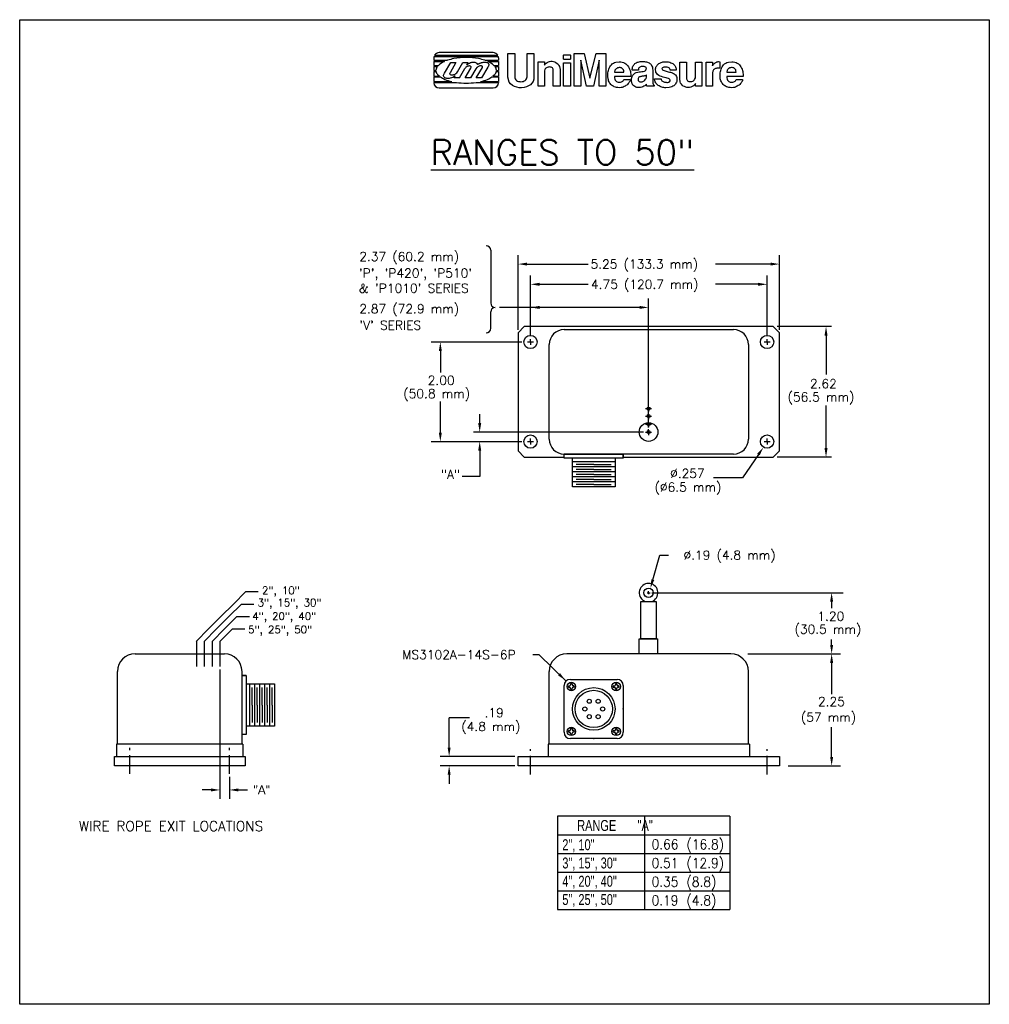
# Model space of a CAD drawing. Extents: x -87.7 to -68.2, y 41.8 to 61.5.
import ezdxf
from ezdxf.enums import TextEntityAlignment as Align

# ---------------------------------------------------------------- set-up
doc = ezdxf.new("R2010")
doc.units = 0
doc.header["$LTSCALE"] = 0.5
doc.header["$MEASUREMENT"] = 0
doc.linetypes.add('CENTER', pattern=[1, 0.75, -0.0625, 0.125, -0.0625])
for name, color, linetype in [('5', 3, 'CONTINUOUS'), ('CENTER', 7, 'CENTER'), ('DIM', 3, 'CONTINUOUS'), ('GREEN', 3, 'CONTINUOUS'), ('MAGENTA', 6, 'CONTINUOUS'), ('OBJECT1', 1, 'CONTINUOUS'), ('OBJECT2', 2, 'CONTINUOUS'), ('TITLEBLK', 1, 'CONTINUOUS'), ('WHITE', 7, 'CONTINUOUS')]:
    doc.layers.add(name, color=color, linetype=linetype)
doc.styles.add('ROMANS', font='romans')
doc.styles.add('UM-ARIAL', font='ARIAL.TTF', dxfattribs={"width": 0.9})
doc.dimstyles.get("Standard").update_dxf_attribs({"dimtxt": 0.18, "dimasz": 0.18, "dimexe": 0.18, "dimexo": 0.0625, "dimgap": 0.09, "dimtad": 0, "dimtih": 1, "dimtoh": 1, "dimdec": 4, "dimzin": 0, "dimtxsty": 'STANDARD', "dimcen": 0.09, "dimazin": 3, "dimtfac": 1, "dimtdec": 4, "dimtofl": 0, "dimtmove": 0, "dimatfit": 3, "dimtolj": 1, "dimtzin": 0})

# ---------------------------------------------------------------- blocks, each defined once
blk = doc.blocks.new('XHAIR', base_point=(12.009345, 15.345403))
at = {"layer": 'GREEN', "color": 3}
for p, q in [((11.859345, 15.345403), (12.159345, 15.345403)), ((12.009345, 15.345403), (12.009345, 15.495403)), ((12.009345, 15.345403), (12.009345, 15.195403))]:
    blk.add_line(p, q, dxfattribs=at)
blk = doc.blocks.new('LOGODXF')
at = {"layer": 'OBJECT1', "ltscale": 2}
for p, q in [((0.829772, 2.810338), (0.829772, 2.682338)), ((0.829772, 2.682338), (1.560643, 2.682338)), ((0.839106, 2.882338), (4.280357, 2.882338)), ((0.866792, 2.950338), (4.252259, 2.950338)), ((4.009772, 3.090338), (1.109772, 3.090338)), ((3.558901, 2.682338), (4.289772, 2.682338)), ((4.289772, 2.810338), (4.289772, 2.682338)), ((0.829772, 2.622338), (1.404529, 2.622338)), ((0.829772, 2.622338), (0.829772, 2.410338)), ((0.829772, 2.410338), (1.077191, 2.410338)), ((0.829772, 2.354338), (1.020432, 2.354338)), ((0.829772, 2.354338), (0.829772, 2.130338)), ((0.829772, 2.130338), (0.941258, 2.130338)), ((2.091806, 2.057239), (2.388772, 2.564557)), ((2.192772, 1.744557), (2.480772, 2.236557)), ((2.388772, 2.564557), (2.672772, 2.564557)), ((2.598972, 2.438482), (2.672772, 2.564557)), ((3.715016, 2.622338), (4.289772, 2.622338)), ((4.042353, 2.410338), (4.289772, 2.410338)), ((4.099113, 2.354338), (4.289772, 2.354338)), ((4.178287, 2.130338), (4.289772, 2.130338)), ((4.289772, 2.622338), (4.289772, 2.410338)), ((4.289772, 2.354338), (4.289772, 2.130338)), ((0.829772, 2.082338), (0.947068, 2.082338)), ((0.829772, 2.082338), (0.829772, 1.838338)), ((0.829772, 1.838338), (1.123268, 1.838338)), ((0.829772, 1.794338), (1.180129, 1.794338)), ((0.829772, 1.794338), (0.829772, 1.542338)), ((1.908772, 1.744557), (1.966941, 1.843929)), ((2.192772, 1.744557), (1.908772, 1.744557)), ((3.939416, 1.794338), (4.289772, 1.794338)), ((3.996276, 1.838338), (4.289772, 1.838338)), ((4.172477, 2.082338), (4.289772, 2.082338)), ((4.289772, 2.082338), (4.289772, 1.838338)), ((4.289772, 1.794338), (4.289772, 1.542338)), ((0.829772, 1.542338), (1.785404, 1.542338)), ((0.829772, 1.498338), (2.033066, 1.498338)), ((0.829772, 1.498338), (0.829772, 1.478338)), ((1.109772, 1.198338), (4.009772, 1.198338)), ((3.086479, 1.498338), (4.289772, 1.498338)), ((3.33414, 1.542338), (4.289772, 1.542338)), ((4.289772, 1.498338), (4.289772, 1.478338))]:
    blk.add_line(p, q, dxfattribs=at)
at = {"layer": 'OBJECT1', "color": 1, "ltscale": 2}
for p, q in [((1.392772, 1.992557), (1.728772, 2.564557)), ((2.012772, 2.564557), (1.692772, 2.016557)), ((1.728772, 2.564557), (2.012772, 2.564557)), ((2.516772, 2.284557), (2.480772, 2.236557)), ((2.500772, 1.744557), (2.804772, 2.256557)), ((2.548772, 2.312557), (2.516772, 2.284557)), ((2.580772, 2.332557), (2.548772, 2.312557)), ((2.616772, 2.352557), (2.580772, 2.332557)), ((2.598972, 2.438482), (2.628772, 2.464557)), ((2.648772, 2.364557), (2.616772, 2.352557)), ((2.628772, 2.464557), (2.664772, 2.492557)), ((2.684772, 2.372557), (2.648772, 2.364557)), ((2.664772, 2.492557), (2.700772, 2.516557)), ((2.716772, 2.376557), (2.684772, 2.372557)), ((2.700772, 2.516557), (2.740772, 2.536557)), ((2.744772, 2.376557), (2.716772, 2.376557)), ((2.740772, 2.536557), (2.784772, 2.556557)), ((2.772772, 2.372557), (2.744772, 2.376557)), ((2.792772, 2.360557), (2.772772, 2.372557)), ((2.784772, 2.556557), (2.828772, 2.568557)), ((3.068772, 2.220557), (2.784772, 1.744557)), ((2.808772, 2.348557), (2.792772, 2.360557)), ((2.804772, 2.256557), (2.816772, 2.284557)), ((2.820772, 2.332557), (2.808772, 2.348557)), ((2.816772, 2.284557), (2.820772, 2.308557)), ((2.820772, 2.308557), (2.820772, 2.332557)), ((2.828772, 2.568557), (2.868772, 2.580557)), ((2.868772, 2.580557), (2.912772, 2.584557)), ((2.912772, 2.584557), (2.952772, 2.588557)), ((2.952772, 2.588557), (2.992772, 2.584557)), ((2.992772, 2.584557), (3.028772, 2.576557)), ((3.028772, 2.576557), (3.064772, 2.564557)), ((3.064772, 2.564557), (3.092772, 2.544557)), ((3.124772, 2.288557), (3.068772, 2.220557)), ((3.092772, 2.544557), (3.120772, 2.524557)), ((3.096772, 1.744557), (3.424772, 2.292557)), ((3.120772, 2.524557), (3.168772, 2.460557)), ((3.156772, 2.316557), (3.124772, 2.288557)), ((3.188772, 2.336557), (3.156772, 2.316557)), ((3.168772, 2.460557), (3.188772, 2.472557)), ((3.188772, 2.472557), (3.208772, 2.484557)), ((3.220772, 2.356557), (3.188772, 2.336557)), ((3.208772, 2.484557), (3.228772, 2.496557)), ((3.256772, 2.368557), (3.220772, 2.356557)), ((3.228772, 2.496557), (3.248772, 2.508557)), ((3.248772, 2.508557), (3.272772, 2.516557)), ((3.288772, 2.376557), (3.256772, 2.368557)), ((3.272772, 2.516557), (3.292772, 2.528557)), ((3.320772, 2.380557), (3.288772, 2.376557)), ((3.292772, 2.528557), (3.316772, 2.536557)), ((3.316772, 2.536557), (3.340772, 2.544557)), ((3.348772, 2.380557), (3.320772, 2.380557)), ((3.340772, 2.544557), (3.364772, 2.552557)), ((3.376772, 2.376557), (3.348772, 2.380557)), ((3.364772, 2.552557), (3.388772, 2.560557)), ((3.396772, 2.368557), (3.376772, 2.376557)), ((3.724772, 2.316557), (3.380772, 1.744557)), ((3.388772, 2.560557), (3.416772, 2.564557)), ((3.416772, 2.360557), (3.396772, 2.368557)), ((3.416772, 2.564557), (3.440772, 2.568557)), ((3.428772, 2.348557), (3.416772, 2.360557)), ((3.424772, 2.292557), (3.432772, 2.312557)), ((3.432772, 2.332557), (3.428772, 2.348557)), ((3.432772, 2.312557), (3.432772, 2.332557)), ((3.440772, 2.568557), (3.472772, 2.572557)), ((3.472772, 2.572557), (3.500772, 2.576557)), ((3.500772, 2.576557), (3.582772, 2.580557)), ((3.582772, 2.580557), (3.626772, 2.572557)), ((3.626772, 2.572557), (3.662772, 2.568557)), ((3.662772, 2.568557), (3.694772, 2.556557)), ((3.694772, 2.556557), (3.718772, 2.544557)), ((3.718772, 2.544557), (3.738772, 2.528557)), ((3.742772, 2.352557), (3.724772, 2.316557)), ((3.738772, 2.528557), (3.754772, 2.512557)), ((3.750772, 2.372557), (3.742772, 2.352557)), ((3.758772, 2.392557), (3.750772, 2.372557)), ((3.754772, 2.512557), (3.762772, 2.496557)), ((3.766772, 2.416557), (3.758772, 2.392557)), ((3.762772, 2.496557), (3.770772, 2.476557)), ((3.770772, 2.436557), (3.766772, 2.416557)), ((3.770772, 2.476557), (3.770772, 2.456557)), ((3.770772, 2.456557), (3.770772, 2.436557)), ((1.348772, 1.892557), (1.392772, 1.992557)), ((1.348772, 1.852557), (1.348772, 1.892557)), ((1.356772, 1.812557), (1.348772, 1.852557)), ((1.372772, 1.780557), (1.356772, 1.812557)), ((1.400772, 1.752557), (1.372772, 1.780557)), ((1.392772, 1.992557), (1.392772, 1.992557)), ((1.436772, 1.732557), (1.400772, 1.752557)), ((1.480772, 1.716557), (1.436772, 1.732557)), ((1.528772, 1.704557), (1.480772, 1.716557)), ((1.584772, 1.700557), (1.528772, 1.704557)), ((1.640772, 1.704557), (1.584772, 1.700557)), ((1.704772, 1.716557), (1.640772, 1.704557)), ((1.676772, 1.988557), (1.672772, 1.968557)), ((1.672772, 1.968557), (1.676772, 1.948557)), ((1.692772, 2.016557), (1.676772, 1.988557)), ((1.676772, 1.948557), (1.684772, 1.932557)), ((1.684772, 1.932557), (1.704772, 1.920557)), ((1.704772, 1.920557), (1.728772, 1.908557)), ((1.768772, 1.736557), (1.704772, 1.716557)), ((1.728772, 1.908557), (1.756772, 1.904557)), ((1.756772, 1.904557), (1.788772, 1.900557)), ((1.832772, 1.760557), (1.768772, 1.736557)), ((1.788772, 1.900557), (1.820772, 1.904557)), ((1.820772, 1.904557), (1.856772, 1.908557)), ((1.896772, 1.796557), (1.832772, 1.760557)), ((1.856772, 1.908557), (1.896772, 1.916557)), ((1.896772, 1.916557), (1.909443, 1.921625)), ((1.966941, 1.843929), (1.896772, 1.796557)), ((2.784772, 1.744557), (2.500772, 1.744557)), ((3.380772, 1.744557), (3.096772, 1.744557))]:
    blk.add_line(p, q, dxfattribs=at)
at = {"layer": 'OBJECT1', "ltscale": 2}
for points in [[(3.558901, 2.682338, 0.03918), (3.218768, 2.769616, 0.043242), (2.559772, 2.826715, 0.043242), (1.900776, 2.769616, 0.03918), (1.560643, 2.682338, 0.099129)], [(1.020432, 2.354338, 0.182914), (0.940949, 2.144338, 0.01104), (0.941258, 2.130338, 0.099129)], [(1.404529, 2.622338, 0.083221), (1.077191, 2.410338, 0.196639)], [(4.042353, 2.410338, 0.083221), (3.715016, 2.622338, 0.056577)], [(4.178596, 2.144338, 0.182914), (4.099113, 2.354338, 0.096671)], [(4.178287, 2.130338, 0.01104), (4.178596, 2.144338, 0.196639)], [(0.947068, 2.082338, 0.145998), (1.031889, 1.922044, 0.02628), (1.123268, 1.838338, 0.056577)], [(1.180129, 1.794338, 0.057355), (1.415091, 1.661825, 0.04343), (1.785404, 1.542338, 0.043242)], [(3.33414, 1.542338, 0.04343), (3.704453, 1.661825, 0.057355), (3.939416, 1.794338, 0.196639)], [(3.996276, 1.838338, 0.02628), (4.087656, 1.922044, 0.145998), (4.172477, 2.082338, 0.196639)], [(2.033066, 1.498338, 0.034491), (2.559772, 1.461962, 0.034491), (3.086479, 1.498338, 0.056577)]]:
    blk.add_lwpolyline(points, format="xyb", dxfattribs=at)
at = {"layer": 'OBJECT1', "color": 1, "ltscale": 2}
for points in [[(4.797772, 1.778338), (4.797772, 3.038338), (5.157772, 3.038338), (5.157772, 1.802338), (5.161772, 1.738338), (5.185772, 1.682338), (5.217772, 1.634338), (5.257772, 1.598338), (5.309772, 1.570338), (5.365772, 1.550338), (5.425772, 1.538338), (5.489772, 1.534338), (5.549772, 1.538338), (5.609772, 1.554338), (5.665772, 1.574338), (5.717772, 1.602338), (5.757772, 1.642338), (5.789772, 1.686338), (5.821772, 1.802338), (5.821772, 3.038338), (6.181772, 3.038338), (6.181772, 1.802338), (6.177772, 1.670338), (6.141772, 1.554338), (6.081772, 1.454338), (5.997772, 1.374338), (5.897772, 1.306338), (5.781772, 1.254338), (5.657772, 1.222338), (5.529772, 1.210338), (5.397772, 1.214338), (5.269772, 1.234338), (5.145772, 1.274338), (5.037772, 1.334338), (4.941772, 1.414338), (4.869772, 1.514338), (4.797772, 1.778338)], [(8.337772, 1.290338), (8.337772, 3.038338), (8.869772, 3.038338), (9.189772, 1.722338), (9.513772, 3.038338), (10.041772, 3.038338), (10.041772, 1.290338), (9.681772, 1.290338), (9.681772, 2.682338), (9.377772, 1.290338), (9.001772, 1.290338), (8.697772, 2.682338), (8.697772, 1.290338)], [(6.413772, 1.290338), (6.413772, 2.606338), (6.753772, 2.606338), (6.753772, 2.414338), (6.793772, 2.478338), (6.841772, 2.530338), (6.897772, 2.570338), (6.961772, 2.602338), (7.029772, 2.618338), (7.097772, 2.626338), (7.169772, 2.626338), (7.237772, 2.614338), (7.305772, 2.590338), (7.369772, 2.558338), (7.429772, 2.518338), (7.481772, 2.466338), (7.521772, 2.410338), (7.553772, 2.342338), (7.585772, 2.190338), (7.585772, 1.290338), (7.225772, 1.290338), (7.225772, 2.174338), (7.217772, 2.214338), (7.201772, 2.250338), (7.181772, 2.278338), (7.149772, 2.298338), (7.113772, 2.314338), (7.073772, 2.322338), (7.033772, 2.326338), (6.989772, 2.322338), (6.941772, 2.314338), (6.901772, 2.302338), (6.861772, 2.282338), (6.825772, 2.258338), (6.793772, 2.230338), (6.773772, 2.194338), (6.753772, 2.114338), (6.753772, 1.290338)], [(7.777772, 2.546338), (8.145772, 2.546338), (8.145772, 1.290338), (7.777772, 1.290338)], [(10.145772, 1.818338), (10.145772, 1.878338), (10.149772, 1.942338), (10.153772, 2.006338), (10.165772, 2.074338), (10.181772, 2.138338), (10.201772, 2.206338), (10.225772, 2.266338), (10.253772, 2.330338), (10.289772, 2.386338), (10.333772, 2.438338), (10.385772, 2.486338), (10.441772, 2.526338), (10.509772, 2.558338), (10.581772, 2.582338), (10.761772, 2.606338), (10.845772, 2.598338), (10.921772, 2.582338), (10.993772, 2.558338), (11.057772, 2.526338), (11.117772, 2.486338), (11.169772, 2.438338), (11.213772, 2.386338), (11.253772, 2.330338), (11.289772, 2.266338), (11.313772, 2.206338), (11.337772, 2.138338), (11.353772, 2.074338), (11.365772, 2.006338), (11.369772, 1.942338), (11.369772, 1.818338), (10.501772, 1.818338), (10.505772, 1.742338), (10.521772, 1.678338), (10.541772, 1.622338), (10.573772, 1.582338), (10.609772, 1.550338), (10.649772, 1.526338), (10.693772, 1.510338), (10.741772, 1.502338), (10.785772, 1.502338), (10.829772, 1.510338), (10.873772, 1.522338), (10.909772, 1.538338), (10.945772, 1.562338), (10.973772, 1.586338), (11.005772, 1.646338), (11.349772, 1.646338), (11.345772, 1.610338), (11.333772, 1.578338), (11.317772, 1.542338), (11.293772, 1.502338), (11.269772, 1.466338), (11.233772, 1.430338), (11.197772, 1.394338), (11.157772, 1.358338), (11.113772, 1.326338), (11.065772, 1.294338), (11.017772, 1.270338), (10.965772, 1.246338), (10.909772, 1.230338), (10.857772, 1.218338), (10.745772, 1.214338), (10.673772, 1.218338), (10.609772, 1.230338), (10.549772, 1.246338), (10.493772, 1.266338), (10.441772, 1.294338), (10.393772, 1.322338), (10.349772, 1.358338), (10.309772, 1.394338), (10.273772, 1.434338), (10.241772, 1.482338), (10.213772, 1.530338), (10.189772, 1.582338), (10.173772, 1.634338), (10.157772, 1.694338), (10.145772, 1.818338)], [(10.501772, 2.054338), (11.005772, 2.054338), (10.997772, 2.114338), (10.977772, 2.166338), (10.953772, 2.210338), (10.921772, 2.242338), (10.885772, 2.270338), (10.845772, 2.286338), (10.801772, 2.294338), (10.753772, 2.294338), (10.709772, 2.286338), (10.665772, 2.270338), (10.621772, 2.250338), (10.585772, 2.222338), (10.553772, 2.190338), (10.525772, 2.150338), (10.501772, 2.054338)], [(11.413772, 1.574338), (11.417772, 1.702338), (11.441772, 1.806338), (11.481772, 1.886338), (11.533772, 1.946338), (11.597772, 1.994338), (11.669772, 2.022338), (11.745772, 2.046338), (11.821772, 2.058338), (11.901772, 2.066338), (11.973772, 2.074338), (12.045772, 2.082338), (12.105772, 2.098338), (12.153772, 2.122338), (12.189772, 2.154338), (12.209772, 2.266338), (12.197772, 2.286338), (12.181772, 2.306338), (12.157772, 2.322338), (12.129772, 2.338338), (12.093772, 2.346338), (12.053772, 2.354338), (12.013772, 2.354338), (11.973772, 2.354338), (11.933772, 2.346338), (11.897772, 2.334338), (11.861772, 2.318338), (11.833772, 2.298338), (11.809772, 2.270338), (11.793772, 2.238338), (11.789772, 2.154338), (11.449772, 2.154338), (11.453772, 2.214338), (11.461772, 2.266338), (11.473772, 2.318338), (11.493772, 2.366338), (11.513772, 2.406338), (11.537772, 2.442338), (11.565772, 2.478338), (11.597772, 2.506338), (11.633772, 2.530338), (11.673772, 2.554338), (11.717772, 2.574338), (11.765772, 2.586338), (11.817772, 2.598338), (11.873772, 2.610338), (12.001772, 2.622338), (12.053772, 2.618338), (12.109772, 2.610338), (12.161772, 2.602338), (12.213772, 2.594338), (12.261772, 2.578338), (12.309772, 2.562338), (12.353772, 2.542338), (12.393772, 2.518338), (12.429772, 2.486338), (12.461772, 2.450338), (12.489772, 2.410338), (12.509772, 2.366338), (12.529772, 2.310338), (12.541772, 2.254338), (12.549772, 2.114338), (12.549772, 1.590338), (12.549772, 1.562338), (12.549772, 1.542338), (12.549772, 1.518338), (12.549772, 1.498338), (12.553772, 1.482338), (12.557772, 1.462338), (12.557772, 1.446338), (12.561772, 1.430338), (12.569772, 1.414338), (12.573772, 1.402338), (12.577772, 1.390338), (12.585772, 1.378338), (12.593772, 1.370338), (12.601772, 1.358338), (12.625772, 1.346338), (12.625772, 1.290338), (12.245772, 1.290338), (12.241772, 1.294338), (12.237772, 1.302338), (12.233772, 1.306338), (12.229772, 1.314338), (12.225772, 1.318338), (12.221772, 1.326338), (12.221772, 1.330338), (12.217772, 1.338338), (12.217772, 1.342338), (12.213772, 1.350338), (12.213772, 1.358338), (12.209772, 1.362338), (12.209772, 1.370338), (12.209772, 1.382338), (12.209772, 1.402338), (12.169772, 1.358338), (12.125772, 1.322338), (12.077772, 1.290338), (12.021772, 1.262338), (11.961772, 1.238338), (11.897772, 1.226338), (11.833772, 1.218338), (11.769772, 1.218338), (11.705772, 1.226338), (11.645772, 1.242338), (11.585772, 1.270338), (11.537772, 1.306338), (11.489772, 1.354338), (11.453772, 1.414338), (11.413772, 1.574338)], [(12.649772, 1.682338), (13.009772, 1.682338), (13.009772, 1.646338), (13.021772, 1.618338), (13.041772, 1.590338), (13.069772, 1.566338), (13.101772, 1.546338), (13.141772, 1.530338), (13.181772, 1.514338), (13.225772, 1.506338), (13.265772, 1.502338), (13.309772, 1.498338), (13.349772, 1.498338), (13.389772, 1.506338), (13.421772, 1.514338), (13.449772, 1.530338), (13.481772, 1.574338), (13.485772, 1.618338), (13.469772, 1.658338), (13.437772, 1.686338), (13.389772, 1.710338), (13.329772, 1.730338), (13.261772, 1.750338), (13.185772, 1.766338), (13.105772, 1.786338), (13.025772, 1.810338), (12.949772, 1.838338), (12.877772, 1.874338), (12.813772, 1.918338), (12.761772, 1.974338), (12.725772, 2.042338), (12.705772, 2.230338), (12.709772, 2.274338), (12.721772, 2.314338), (12.737772, 2.354338), (12.761772, 2.390338), (12.785772, 2.422338), (12.817772, 2.454338), (12.849772, 2.482338), (12.885772, 2.506338), (12.925772, 2.530338), (12.965772, 2.550338), (13.009772, 2.566338), (13.053772, 2.578338), (13.097772, 2.590338), (13.141772, 2.598338), (13.237772, 2.606338), (13.321772, 2.602338), (13.397772, 2.590338), (13.465772, 2.574338), (13.525772, 2.554338), (13.581772, 2.530338), (13.625772, 2.502338), (13.669772, 2.470338), (13.701772, 2.434338), (13.733772, 2.398338), (13.753772, 2.362338), (13.773772, 2.326338), (13.789772, 2.286338), (13.797772, 2.250338), (13.801772, 2.214338), (13.805772, 2.154338), (13.481772, 2.154338), (13.481772, 2.194338), (13.465772, 2.230338), (13.441772, 2.258338), (13.409772, 2.282338), (13.369772, 2.302338), (13.325772, 2.314338), (13.277772, 2.318338), (13.229772, 2.322338), (13.181772, 2.318338), (13.137772, 2.310338), (13.101772, 2.298338), (13.069772, 2.282338), (13.049772, 2.258338), (13.037772, 2.234338), (13.065772, 2.174338), (13.109772, 2.150338), (13.157772, 2.130338), (13.213772, 2.114338), (13.269772, 2.098338), (13.325772, 2.082338), (13.385772, 2.070338), (13.441772, 2.054338), (13.501772, 2.038338), (13.557772, 2.022338), (13.609772, 2.002338), (13.657772, 1.978338), (13.701772, 1.954338), (13.741772, 1.926338), (13.777772, 1.894338), (13.821772, 1.818338), (13.833772, 1.766338), (13.845772, 1.714338), (13.845772, 1.658338), (13.845772, 1.606338), (13.833772, 1.554338), (13.817772, 1.502338), (13.793772, 1.454338), (13.765772, 1.406338), (13.729772, 1.362338), (13.685772, 1.322338), (13.633772, 1.290338), (13.573772, 1.262338), (13.505772, 1.238338), (13.429772, 1.222338), (13.257772, 1.214338), (13.201772, 1.214338), (13.149772, 1.218338), (13.093772, 1.230338), (13.041772, 1.242338), (12.989772, 1.262338), (12.941772, 1.282338), (12.893772, 1.306338), (12.849772, 1.334338), (12.809772, 1.366338), (12.773772, 1.402338), (12.737772, 1.438338), (12.709772, 1.482338), (12.685772, 1.526338), (12.669772, 1.574338), (12.649772, 1.682338)], [(13.997772, 1.682338), (13.997772, 2.586338), (14.361772, 2.586338), (14.361772, 1.722338), (14.361772, 1.682338), (14.369772, 1.646338), (14.389772, 1.614338), (14.413772, 1.590338), (14.445772, 1.570338), (14.481772, 1.554338), (14.521772, 1.542338), (14.565772, 1.538338), (14.605772, 1.542338), (14.649772, 1.550338), (14.689772, 1.566338), (14.729772, 1.586338), (14.765772, 1.614338), (14.793772, 1.650338), (14.833772, 1.742338), (14.833772, 2.586338), (15.173772, 2.586338), (15.173772, 1.290338), (14.833772, 1.290338), (14.833772, 1.438338), (14.781772, 1.370338), (14.725772, 1.314338), (14.661772, 1.274338), (14.597772, 1.246338), (14.525772, 1.230338), (14.457772, 1.222338), (14.385772, 1.226338), (14.317772, 1.242338), (14.249772, 1.270338), (14.189772, 1.302338), (14.133772, 1.346338), (14.085772, 1.398338), (14.045772, 1.458338), (14.017772, 1.526338), (13.997772, 1.682338)], [(15.405772, 1.290338), (15.405772, 2.586338), (15.749772, 2.586338), (15.749772, 2.378338), (15.757772, 2.398338), (15.773772, 2.422338), (15.789772, 2.442338), (15.809772, 2.466338), (15.829772, 2.490338), (15.853772, 2.514338), (15.877772, 2.534338), (15.901772, 2.554338), (15.929772, 2.570338), (15.957772, 2.586338), (15.985772, 2.598338), (16.017772, 2.606338), (16.049772, 2.614338), (16.077772, 2.614338), (16.145772, 2.606338), (16.145772, 2.266338), (16.097772, 2.262338), (16.057772, 2.262338), (16.017772, 2.258338), (15.977772, 2.254338), (15.945772, 2.246338), (15.909772, 2.238338), (15.881772, 2.222338), (15.853772, 2.210338), (15.829772, 2.190338), (15.809772, 2.166338), (15.789772, 2.138338), (15.773772, 2.106338), (15.761772, 2.070338), (15.753772, 2.026338), (15.749772, 1.926338), (15.749772, 1.290338)], [(16.157772, 1.818338), (16.157772, 1.878338), (16.161772, 1.942338), (16.165772, 2.006338), (16.177772, 2.074338), (16.193772, 2.138338), (16.213772, 2.206338), (16.237772, 2.266338), (16.269772, 2.330338), (16.305772, 2.386338), (16.349772, 2.438338), (16.397772, 2.486338), (16.457772, 2.526338), (16.525772, 2.558338), (16.601772, 2.582338), (16.781772, 2.606338), (16.865772, 2.598338), (16.941772, 2.582338), (17.013772, 2.558338), (17.077772, 2.526338), (17.137772, 2.486338), (17.189772, 2.438338), (17.233772, 2.386338), (17.273772, 2.330338), (17.305772, 2.266338), (17.333772, 2.206338), (17.353772, 2.138338), (17.369772, 2.074338), (17.381772, 2.006338), (17.385772, 1.942338), (17.385772, 1.818338), (16.513772, 1.818338), (16.517772, 1.742338), (16.533772, 1.678338), (16.553772, 1.622338), (16.585772, 1.582338), (16.621772, 1.550338), (16.661772, 1.526338), (16.705772, 1.510338), (16.753772, 1.502338), (16.797772, 1.502338), (16.841772, 1.510338), (16.885772, 1.522338), (16.925772, 1.538338), (16.957772, 1.562338), (16.985772, 1.586338), (17.021772, 1.646338), (17.365772, 1.646338), (17.361772, 1.610338), (17.349772, 1.578338), (17.333772, 1.542338), (17.309772, 1.502338), (17.285772, 1.466338), (17.249772, 1.430338), (17.213772, 1.394338), (17.173772, 1.358338), (17.129772, 1.326338), (17.081772, 1.294338), (17.033772, 1.270338), (16.981772, 1.246338), (16.925772, 1.230338), (16.873772, 1.218338), (16.761772, 1.214338), (16.689772, 1.218338), (16.625772, 1.230338), (16.565772, 1.246338), (16.505772, 1.266338), (16.453772, 1.294338), (16.405772, 1.322338), (16.361772, 1.358338), (16.321772, 1.394338), (16.285772, 1.434338), (16.253772, 1.482338), (16.225772, 1.530338), (16.201772, 1.582338), (16.185772, 1.634338), (16.169772, 1.694338), (16.157772, 1.818338)], [(16.513772, 2.054338), (17.021772, 2.054338), (17.009772, 2.114338), (16.993772, 2.166338), (16.969772, 2.210338), (16.937772, 2.242338), (16.897772, 2.270338), (16.857772, 2.286338), (16.813772, 2.294338), (16.765772, 2.294338), (16.721772, 2.286338), (16.677772, 2.270338), (16.633772, 2.250338), (16.597772, 2.222338), (16.565772, 2.190338), (16.537772, 2.150338), (16.513772, 2.054338)], [(12.225772, 1.906338), (12.205772, 1.882338), (12.181772, 1.866338), (12.149772, 1.854338), (12.113772, 1.846338), (12.073772, 1.838338), (12.033772, 1.834338), (11.989772, 1.826338), (11.949772, 1.822338), (11.905772, 1.814338), (11.869772, 1.802338), (11.833772, 1.790338), (11.805772, 1.770338), (11.785772, 1.746338), (11.769772, 1.714338), (11.769772, 1.630338), (11.777772, 1.594338), (11.797772, 1.566338), (11.825772, 1.542338), (11.857772, 1.530338), (11.893772, 1.522338), (11.933772, 1.522338), (11.977772, 1.526338), (12.017772, 1.542338), (12.057772, 1.562338), (12.097772, 1.590338), (12.133772, 1.626338), (12.165772, 1.666338), (12.193772, 1.714338), (12.209772, 1.770338), (12.225772, 1.906338)]]:
    blk.add_lwpolyline(points, close=True, dxfattribs=at)
at = {"layer": 'OBJECT1', "ltscale": 2}
blk.add_lwpolyline([(7.777772, 2.757622), (7.777772, 2.947057, -0.414214), (7.808772, 2.978057), (8.114772, 2.978057, -0.414214), (8.145772, 2.947057), (8.145772, 2.757622, -0.414214), (8.114772, 2.726622), (7.808772, 2.726622, -0.414214)], format="xyb", close=True, dxfattribs=at)
for centre, radius, start, end in [((1.109772, 2.810338), 0.28, 165.099403, 180), ((1.109772, 2.810338), 0.28, 90, 150), ((4.009772, 2.810338), 0.28, 30, 90), ((4.009772, 2.810338), 0.28, 0, 14.900597), ((1.823658, 2.227403), 0.317583, 285.671296, 327.601319), ((1.109772, 1.478338), 0.28, 180, 270), ((4.009772, 1.478338), 0.28, 270, 0)]:
    blk.add_arc(centre, radius, start, end, dxfattribs=at)
blk = doc.blocks.new('HOLOLOGO')
at = {"layer": 'TITLEBLK', "xscale": 0.1875, "yscale": 0.1875, "zscale": 0.1875}
blk.add_blockref('LOGODXF', (-0.152972, -0.222093), dxfattribs=at)

msp = doc.modelspace()

# ---------------------------------------------------------------- linework, layer by layer
at = {"layer": '5'}
msp.add_line((-74.89257, 49.109181), (-75.20257, 49.109181), dxfattribs=at)
at = {"layer": 'CENTER'}
for p, q in [((-85.465521, 46.401637), (-85.465521, 46.921465)), ((-83.465521, 46.401637), (-83.465521, 46.921465)), ((-77.4176, 46.387935), (-77.4176, 46.89604)), ((-72.6676, 46.387935), (-72.6676, 46.89604))]:
    msp.add_line(p, q, dxfattribs=at)
at = {"layer": 'DIM'}
for p, q in [((-78.21834, 56.912107), (-78.21834, 55.85526)), ((-77.6676, 55.318222), (-77.6676, 56.814853)), ((-72.4176, 55.318222), (-72.4176, 56.814853)), ((-77.4876, 56.634853), (-76.261691, 56.634853)), ((-72.5976, 56.634853), (-73.704635, 56.634853)), ((-77.4176, 55.193222), (-77.4176, 56.409043)), ((-72.6676, 55.193222), (-72.6676, 56.409043)), ((-77.2376, 56.229043), (-76.261691, 56.229043)), ((-72.8476, 56.229043), (-73.704635, 56.229043)), ((-75.0476, 53.355722), (-75.0476, 55.94526)), ((-75.2276, 55.76526), (-78.040387, 55.76526)), ((-78.21834, 55.346341), (-78.21834, 55.67526)), ((-71.373261, 55.380722), (-72.465226, 55.380722)), ((-71.48305, 55.200722), (-71.48305, 54.420503)), ((-79.411669, 55.070722), (-77.590747, 55.070722)), ((-79.229582, 54.890722), (-79.229582, 54.460013)), ((-79.229582, 53.250722), (-79.229582, 53.874153)), ((-71.48305, 52.940722), (-71.48305, 53.792569)), ((-78.439113, 53.443222), (-78.439113, 53.623222)), ((-75.1516, 53.263222), (-78.565968, 53.263222)), ((-79.411669, 53.070722), (-77.590747, 53.070722)), ((-78.693751, 53.070722), (-78.40711, 53.070722)), ((-78.439113, 52.890722), (-78.439113, 52.372218)), ((-72.84136, 52.81044), (-73.163528, 52.343217)), ((-71.373261, 52.760722), (-72.465226, 52.760722)), ((-78.439113, 52.372218), (-78.788253, 52.372218)), ((-73.163528, 52.343217), (-73.742923, 52.343217)), ((-74.961987, 50.297608), (-74.824276, 50.791328)), ((-74.824276, 50.791328), (-74.644276, 50.791328)), ((-83.385521, 49.809181), (-83.135521, 50.059181)), ((-83.135521, 50.059181), (-82.885521, 50.059181)), ((-74.98507, 50.036822), (-71.136275, 50.036822)), ((-71.370824, 49.856822), (-71.370824, 49.727079)), ((-83.635521, 49.559181), (-83.385521, 49.809181)), ((-83.475521, 49.559181), (-83.225521, 49.809181)), ((-83.225521, 49.809181), (-82.975521, 49.809181)), ((-83.885521, 49.309181), (-83.635521, 49.559181)), ((-83.725521, 49.309181), (-83.475521, 49.559181)), ((-83.565521, 49.309181), (-83.315521, 49.559181)), ((-83.315521, 49.559181), (-83.065521, 49.559181)), ((-84.135521, 49.059181), (-83.885521, 49.309181)), ((-83.975521, 49.059181), (-83.725521, 49.309181)), ((-83.815521, 49.059181), (-83.565521, 49.309181)), ((-83.655521, 49.059181), (-83.405521, 49.309181)), ((-83.405521, 49.309181), (-83.155521, 49.309181)), ((-84.125521, 49.059181), (-84.125521, 48.559181)), ((-83.975521, 49.059181), (-83.975521, 48.559181)), ((-83.815521, 49.059181), (-83.815521, 48.559181)), ((-83.655521, 49.059181), (-83.655521, 48.559181)), ((-75.23507, 49.109181), (-74.86007, 49.109181)), ((-71.370824, 48.989181), (-71.370824, 49.099332)), ((-73.05437, 48.809181), (-71.190824, 48.809181)), ((-72.315954, 48.809181), (-71.190824, 48.809181)), ((-71.370824, 48.629181), (-71.370824, 48.000045)), ((-83.655521, 48.496681), (-83.655521, 45.89756)), ((-78.641112, 47.528209), (-79.052536, 47.528209)), ((-79.052536, 46.929181), (-79.052536, 47.528209)), ((-71.370824, 46.741181), (-71.370824, 47.337988)), ((-77.7301, 46.749181), (-79.232536, 46.749181)), ((-77.7301, 46.561181), (-79.232536, 46.561181)), ((-72.242874, 46.561181), (-71.190824, 46.561181)), ((-83.465521, 46.339137), (-83.465521, 45.89756)), ((-79.052536, 46.381181), (-79.052536, 46.201181)), ((-83.835521, 46.07756), (-84.015521, 46.07756)), ((-83.285521, 46.07756), (-83.105521, 46.07756))]:
    msp.add_line(p, q, dxfattribs=at)
at = {"layer": 'DIM', "ltscale": 0.5}
for p, q in [((-75.132179, 45.548923), (-75.132179, 43.673923)), ((-73.417478, 45.548923), (-73.417478, 43.673923)), ((-76.879275, 45.173923), (-73.417478, 45.173923)), ((-76.879275, 44.798923), (-73.417478, 44.798923)), ((-76.879275, 44.423923), (-73.417478, 44.423923)), ((-76.879275, 44.048923), (-73.417478, 44.048923)), ((-76.879275, 43.673923), (-73.417478, 43.673923))]:
    msp.add_line(p, q, dxfattribs=at)
at = {"layer": 'DIM'}
msp.add_lwpolyline([(-87.678191, 61.541554), (-68.20361, 61.541554), (-68.20361, 41.773813), (-87.678191, 41.773813)], close=True, dxfattribs=at)
msp.add_lwpolyline([(-73.417478, 45.548923), (-76.879275, 45.548923), (-76.879275, 43.673923)], dxfattribs=at)
for centre in [(-76.238091, 47.858185), (-76.059109, 47.858185), (-76.327583, 47.703181), (-75.969617, 47.703181), (-76.238091, 47.548178), (-76.059109, 47.548178)]:
    msp.add_circle(centre, 0.041099, dxfattribs=at)
for centre, start, end in [((-78.30834, 56.912107), 0, 90), ((-78.12834, 55.85526), 180, 270), ((-78.12834, 55.67526), 90, 180), ((-78.30834, 55.346341), 270, 0)]:
    msp.add_arc(centre, 0.09, start, end, dxfattribs=at)
for points in [[(-77.4876, 56.604853), (-77.4876, 56.664853), (-77.6676, 56.634853)], [(-72.5976, 56.604853), (-72.5976, 56.664853), (-72.4176, 56.634853)], [(-77.2376, 56.199043), (-77.2376, 56.259043), (-77.4176, 56.229043)], [(-72.8476, 56.199043), (-72.8476, 56.259043), (-72.6676, 56.229043)], [(-77.2376, 55.73526), (-77.2376, 55.79526), (-77.4176, 55.76526)], [(-75.2276, 55.73526), (-75.2276, 55.79526), (-75.0476, 55.76526)], [(-71.45305, 55.200722), (-71.51305, 55.200722), (-71.48305, 55.380722)], [(-79.199582, 54.890722), (-79.259582, 54.890722), (-79.229582, 55.070722)], [(-78.409113, 53.443222), (-78.469113, 53.443222), (-78.439113, 53.263222)], [(-79.199582, 53.250722), (-79.259582, 53.250722), (-79.229582, 53.070722)], [(-78.409113, 52.890722), (-78.469113, 52.890722), (-78.439113, 53.070722)], [(-72.866057, 52.82747), (-72.816662, 52.79341), (-72.739179, 52.958627)], [(-71.45305, 52.940722), (-71.51305, 52.940722), (-71.48305, 52.760722)], [(-74.990884, 50.305668), (-74.93309, 50.289548), (-75.010347, 50.124226)], [(-71.400824, 49.856822), (-71.340824, 49.856822), (-71.370824, 50.036822)], [(-71.400824, 48.989181), (-71.340824, 48.989181), (-71.370824, 48.809181)], [(-71.340824, 48.629181), (-71.400824, 48.629181), (-71.370824, 48.809181)], [(-79.022536, 46.929181), (-79.082536, 46.929181), (-79.052536, 46.749181)], [(-71.340824, 46.741181), (-71.400824, 46.741181), (-71.370824, 46.561181)], [(-79.022536, 46.381181), (-79.082536, 46.381181), (-79.052536, 46.561181)], [(-83.835521, 46.10756), (-83.835521, 46.04756), (-83.655521, 46.07756)], [(-83.285521, 46.10756), (-83.285521, 46.04756), (-83.465521, 46.07756)]]:
    msp.add_solid(points, dxfattribs=at)
at = {"layer": 'MAGENTA'}
for p, q in [((-76.7426, 52.820722), (-75.5546, 52.820722)), ((-76.7426, 52.735722), (-76.7426, 52.820722)), ((-76.7426, 52.735722), (-76.7426, 52.820722)), ((-75.5546, 52.735722), (-75.5546, 52.820722)), ((-75.5546, 52.820722), (-75.5546, 52.735722)), ((-75.5546, 52.735722), (-76.7426, 52.735722)), ((-76.5766, 52.165722), (-76.5766, 52.735722)), ((-75.7206, 52.662626), (-76.5766, 52.662626)), ((-76.1486, 52.609888), (-76.4986, 52.609888)), ((-76.1486, 52.609888), (-75.7986, 52.609888)), ((-75.7206, 52.735722), (-75.7206, 52.165722)), ((-75.7206, 52.562626), (-76.5766, 52.562626)), ((-75.7206, 52.462626), (-76.5766, 52.462626)), ((-76.1486, 52.509888), (-76.4986, 52.509888)), ((-76.1486, 52.409888), (-76.4986, 52.409888)), ((-76.1486, 52.509888), (-75.7986, 52.509888)), ((-76.1486, 52.409888), (-75.7986, 52.409888)), ((-75.7206, 52.362626), (-76.5766, 52.362626)), ((-75.7206, 52.262626), (-76.5766, 52.262626)), ((-76.1486, 52.309888), (-76.4986, 52.309888)), ((-76.1486, 52.209888), (-76.4986, 52.209888)), ((-76.1486, 52.309888), (-75.7986, 52.309888)), ((-76.1486, 52.209888), (-75.7986, 52.209888)), ((-75.7206, 52.165722), (-76.5766, 52.165722)), ((-75.138247, 49.872706), (-75.138247, 49.859181)), ((-74.956893, 49.872706), (-74.956893, 49.859181)), ((-83.213021, 47.188615), (-83.213021, 48.376615)), ((-83.213021, 48.376615), (-83.128021, 48.376615)), ((-83.128021, 48.376615), (-83.213021, 48.376615)), ((-83.128021, 48.376615), (-83.128021, 47.188615)), ((-76.6176, 48.297181), (-75.6796, 48.297181)), ((-83.128021, 48.210615), (-82.558021, 48.210615)), ((-83.061868, 48.210615), (-83.061868, 47.354615)), ((-83.00913, 47.782615), (-83.00913, 48.132615)), ((-82.961868, 48.210615), (-82.961868, 47.354615)), ((-82.90913, 47.782615), (-82.90913, 48.132615)), ((-82.861868, 48.210615), (-82.861868, 47.354615)), ((-82.80913, 47.782615), (-82.80913, 48.132615)), ((-82.761868, 48.210615), (-82.761868, 47.354615)), ((-82.70913, 47.782615), (-82.70913, 48.132615)), ((-82.661868, 48.210615), (-82.661868, 47.354615)), ((-82.60913, 47.782615), (-82.60913, 48.132615)), ((-82.558021, 48.210615), (-82.558021, 47.354615)), ((-76.7426, 47.234181), (-76.7426, 48.172181)), ((-75.5546, 48.172181), (-75.5546, 47.234181)), ((-83.00913, 47.782615), (-83.00913, 47.432615)), ((-82.90913, 47.782615), (-82.90913, 47.432615)), ((-82.80913, 47.782615), (-82.80913, 47.432615)), ((-82.70913, 47.782615), (-82.70913, 47.432615)), ((-82.60913, 47.782615), (-82.60913, 47.432615)), ((-82.558021, 47.354615), (-83.128021, 47.354615)), ((-83.128021, 47.188615), (-83.213021, 47.188615)), ((-83.128021, 47.188615), (-83.213021, 47.188615)), ((-75.6796, 47.109181), (-76.6176, 47.109181))]:
    msp.add_line(p, q, dxfattribs=at)
msp.add_lwpolyline([(-75.20357, 49.109181), (-75.20357, 49.859181), (-74.89157, 49.859181), (-74.89157, 49.109181)], dxfattribs=at)
for centre, radius in [((-75.04757, 50.036822), 0.095), ((-76.1486, 47.703181), 0.428), ((-76.1486, 47.703181), 0.375)]:
    msp.add_circle(centre, radius, dxfattribs=at)
for centre, radius, start, end in [((-75.04757, 50.036822), 0.1875, 298.921442, 241.078558), ((-76.6176, 48.172181), 0.125, 90, 180), ((-75.6796, 48.172181), 0.125, 0, 90), ((-76.6176, 47.234181), 0.125, 180, 270), ((-75.6796, 47.234181), 0.125, 270, 0)]:
    msp.add_arc(centre, radius, start, end, dxfattribs=at)
for p in [(-75.5546, 47.703181), (-75.5546, 47.703181), (-76.1486, 47.109181)]:
    msp.add_point(p, dxfattribs=at)
at = {"layer": 'OBJECT1'}
for p, q in [((-77.5426, 55.380722), (-77.6676, 55.255722)), ((-72.5426, 55.380722), (-77.5426, 55.380722)), ((-72.4176, 55.255722), (-72.5426, 55.380722)), ((-77.6676, 55.255722), (-77.6676, 52.885722)), ((-76.7426, 55.320722), (-73.3426, 55.320722)), ((-72.4176, 52.885722), (-72.4176, 55.255722)), ((-77.0426, 53.120722), (-77.0426, 55.020722)), ((-73.0426, 55.020722), (-73.0426, 53.120722)), ((-77.6676, 52.885722), (-77.5426, 52.760722)), ((-73.3426, 52.820722), (-76.7426, 52.820722)), ((-72.5426, 52.760722), (-72.4176, 52.885722)), ((-77.5426, 52.760722), (-76.7426, 52.760722)), ((-75.5546, 52.760722), (-72.5426, 52.760722)), ((-85.361021, 48.809181), (-83.565021, 48.809181)), ((-74.8501, 48.809181), (-76.6906, 48.809181)), ((-73.3946, 48.809181), (-74.8501, 48.809181)), ((-85.713021, 46.999181), (-85.713021, 48.457181)), ((-83.213021, 46.999181), (-83.213021, 48.457181)), ((-77.0426, 46.999181), (-77.0426, 48.457181)), ((-73.0426, 46.999181), (-73.0426, 48.457181)), ((-76.647295, 48.168181), (-76.6336, 48.168181)), ((-76.647295, 48.138181), (-76.6336, 48.138181)), ((-76.6136, 48.201877), (-76.6136, 48.188181)), ((-76.6136, 48.104486), (-76.6136, 48.118181)), ((-76.5836, 48.201877), (-76.5836, 48.188181)), ((-76.5836, 48.104486), (-76.5836, 48.118181)), ((-76.549905, 48.168181), (-76.5636, 48.168181)), ((-76.549905, 48.138181), (-76.5636, 48.138181)), ((-75.747295, 48.168181), (-75.7336, 48.168181)), ((-75.747295, 48.138181), (-75.7336, 48.138181)), ((-75.7136, 48.201877), (-75.7136, 48.188181)), ((-75.7136, 48.104486), (-75.7136, 48.118181)), ((-75.6836, 48.201877), (-75.6836, 48.188181)), ((-75.6836, 48.104486), (-75.6836, 48.118181)), ((-75.649905, 48.168181), (-75.6636, 48.168181)), ((-75.649905, 48.138181), (-75.6636, 48.138181)), ((-76.647295, 47.268181), (-76.6336, 47.268181)), ((-76.6136, 47.301877), (-76.6136, 47.288181)), ((-76.5836, 47.301877), (-76.5836, 47.288181)), ((-76.549905, 47.268181), (-76.5636, 47.268181)), ((-75.747295, 47.268181), (-75.7336, 47.268181)), ((-75.7136, 47.301877), (-75.7136, 47.288181)), ((-75.6836, 47.301877), (-75.6836, 47.288181)), ((-75.649905, 47.268181), (-75.6636, 47.268181)), ((-76.647295, 47.238181), (-76.6336, 47.238181)), ((-76.6136, 47.204486), (-76.6136, 47.218181)), ((-76.5836, 47.204486), (-76.5836, 47.218181)), ((-76.549905, 47.238181), (-76.5636, 47.238181)), ((-75.747295, 47.238181), (-75.7336, 47.238181)), ((-75.7136, 47.204486), (-75.7136, 47.218181)), ((-75.6836, 47.204486), (-75.6836, 47.218181)), ((-75.649905, 47.238181), (-75.6636, 47.238181)), ((-83.193021, 46.999181), (-85.733021, 46.999181)), ((-85.733021, 46.999181), (-85.733021, 46.749181)), ((-83.193021, 46.999181), (-83.193021, 46.749181)), ((-73.0226, 46.999181), (-77.0626, 46.999181)), ((-77.0626, 46.999181), (-77.0626, 46.749181)), ((-73.0226, 46.999181), (-73.0226, 46.749181)), ((-85.775521, 46.749181), (-83.150521, 46.749181)), ((-85.775521, 46.561181), (-85.775521, 46.749181)), ((-83.150521, 46.749181), (-83.150521, 46.561181)), ((-77.6676, 46.749181), (-72.4176, 46.749181)), ((-77.6676, 46.561181), (-77.6676, 46.749181)), ((-72.4176, 46.749181), (-72.4176, 46.561181)), ((-83.150521, 46.561181), (-85.775521, 46.561181)), ((-72.4176, 46.561181), (-77.6676, 46.561181))]:
    msp.add_line(p, q, dxfattribs=at)
for centre, radius in [((-77.4176, 55.070722), 0.133), ((-72.6676, 55.070722), 0.133), ((-77.4176, 53.070722), 0.133), ((-72.6676, 53.070722), 0.133), ((-76.5986, 48.153181), 0.085), ((-75.6986, 48.153181), 0.085), ((-76.5986, 47.253181), 0.085), ((-75.6986, 47.253181), 0.085)]:
    msp.add_circle(centre, radius, dxfattribs=at)
for centre, radius, start, end in [((-76.7426, 55.020722), 0.3, 90, 180), ((-73.3426, 55.020722), 0.3, 0, 90), ((-76.7426, 53.120722), 0.3, 180, 270), ((-73.3426, 53.120722), 0.3, 270, 0), ((-85.361021, 48.457181), 0.352, 90, 180), ((-83.565021, 48.457181), 0.352, 0, 90), ((-76.6906, 48.457181), 0.352, 90, 180), ((-73.3946, 48.457181), 0.352, 0, 90), ((-76.647295, 48.153181), 0.015, 90, 270), ((-76.6336, 48.188181), 0.02, 270, 0), ((-76.6336, 48.118181), 0.02, 0, 90), ((-76.5986, 48.201877), 0.015, 0, 180), ((-76.5986, 48.104486), 0.015, 180, 0), ((-76.5636, 48.188181), 0.02, 180, 270), ((-76.5636, 48.118181), 0.02, 90, 180), ((-76.549905, 48.153181), 0.015, 270, 90), ((-75.747295, 48.153181), 0.015, 90, 270), ((-75.7336, 48.188181), 0.02, 270, 0), ((-75.7336, 48.118181), 0.02, 0, 90), ((-75.6986, 48.201877), 0.015, 0, 180), ((-75.6986, 48.104486), 0.015, 180, 0), ((-75.6636, 48.188181), 0.02, 180, 270), ((-75.6636, 48.118181), 0.02, 90, 180), ((-75.649905, 48.153181), 0.015, 270, 90), ((-76.647295, 47.253181), 0.015, 90, 270), ((-76.6336, 47.288181), 0.02, 270, 0), ((-76.5986, 47.301877), 0.015, 0, 180), ((-76.5636, 47.288181), 0.02, 180, 270), ((-76.549905, 47.253181), 0.015, 270, 90), ((-75.747295, 47.253181), 0.015, 90, 270), ((-75.7336, 47.288181), 0.02, 270, 0), ((-75.6986, 47.301877), 0.015, 0, 180), ((-75.6636, 47.288181), 0.02, 180, 270), ((-75.649905, 47.253181), 0.015, 270, 90), ((-76.6336, 47.218181), 0.02, 0, 90), ((-76.5986, 47.204486), 0.015, 180, 0), ((-76.5636, 47.218181), 0.02, 90, 180), ((-75.7336, 47.218181), 0.02, 0, 90), ((-75.6986, 47.204486), 0.015, 180, 0), ((-75.6636, 47.218181), 0.02, 90, 180)]:
    msp.add_arc(centre, radius, start, end, dxfattribs=at)
at = {"layer": 'OBJECT2'}
for centre, radius in [((-75.0476, 53.733222), 0.031), ((-75.0476, 53.583222), 0.031), ((-75.0476, 53.263222), 0.1875), ((-75.0476, 53.423222), 0.031), ((-75.0476, 53.263222), 0.031)]:
    msp.add_circle(centre, radius, dxfattribs=at)
at = {"layer": 'WHITE'}
for p, q in [((-75.23507, 48.809181), (-75.23507, 49.109181)), ((-75.23507, 48.809181), (-75.23507, 49.109181)), ((-74.86007, 48.809181), (-74.86007, 49.109181)), ((-74.86007, 48.809181), (-74.86007, 49.109181))]:
    msp.add_line(p, q, dxfattribs=at)

# ---------------------------------------------------------------- block references
at = {"layer": 'DIM'}
for name, p, xscale, yscale, zscale in [('HOLOLOGO', (-79.364347, 60.165044), 2, 2, 2), ('XHAIR', (-77.4176, 55.070722), 0.4, 0.4, 0.4), ('XHAIR', (-72.6676, 55.070722), 0.4, 0.4, 0.4), ('XHAIR', (-75.0476, 53.733222), 0.4, 0.4, 0.4), ('XHAIR', (-75.0476, 53.583222), 0.4, 0.4, 0.4), ('XHAIR', (-75.0476, 53.423222), 0.4, 0.4, 0.4), ('XHAIR', (-75.0476, 53.263222), 0.4, 0.4, 0.4), ('XHAIR', (-77.4176, 53.070722), 0.4, 0.4, 0.4), ('XHAIR', (-77.4176, 53.070722), 0.4, 0.4, 0.4), ('XHAIR', (-72.6676, 53.070722), 0.4, 0.4, 0.4)]:
    msp.add_blockref(name, p, dxfattribs=dict(at, xscale=xscale, yscale=yscale, zscale=zscale))
at = {"layer": 'MAGENTA', "xscale": 0.2, "yscale": 0.2, "zscale": 0.2}
msp.add_blockref('XHAIR', (-75.04757, 50.036822), dxfattribs=at)

# ---------------------------------------------------------------- texts
at = {"layer": 'DIM', "style": 'ROMANS'}
for s, height, p in [('%%URANGES TO 50"', 0.5, (-79.423631, 58.628832)), ('2.37 (60.2 mm)', 0.18, (-80.857112, 56.695141)), ('5.25 (133.3 mm)', 0.18, (-76.211778, 56.544853)), ("'P', 'P420', 'P510'", 0.18, (-80.867126, 56.364219)), ('4.75 (120.7 mm)', 0.18, (-76.203835, 56.139043)), ("& 'P1010' SERIES", 0.18, (-80.867126, 56.060704)), ('2.87 (72.9 mm)', 0.18, (-80.857112, 55.648422)), ("'V' SERIES", 0.18, (-80.857112, 55.3175)), ('2.00', 0.18, (-79.483249, 54.210078)), ('2.62', 0.18, (-71.806441, 54.143457)), ('(50.8 mm)', 0.18, (-79.973619, 53.944089)), ('(56.5 mm)', 0.18, (-72.255558, 53.877468)), ('"A"', 0.18, (-79.219414, 52.322076)), ('%%c.257', 0.18, (-74.615228, 52.341941)), ('(%%c6.5 mm)', 0.18, (-74.926909, 52.066765)), ('1.20', 0.18, (-71.656898, 49.47428)), ('(30.5 mm)', 0.18, (-72.116388, 49.214898)), ('MS3102A-14S-6P', 0.18, (-79.994612, 48.703696)), ('2.25', 0.18, (-71.64511, 47.760696)), ('.19 ', 0.18, (-78.34112, 47.536895)), ('(57 mm)', 0.18, (-71.988182, 47.448331)), (' (4.8 mm)', 0.18, (-78.93137, 47.261038))]:
    msp.add_text(s, height=height, dxfattribs=at).set_placement(p)
msp.add_text('%%c.19 (4.8 mm)', height=0.18, dxfattribs=at).set_placement((-72.494326, 50.791328), align=Align.MIDDLE_RIGHT)
at = {"layer": 'DIM', "ltscale": 0.5, "width": 0.75}
for s, p in [('RANGE       "A"        ', (-76.481176, 45.254243)), ('2", 10"      ', (-76.77975, 44.867576)), ('3", 15", 30"  ', (-76.77975, 44.500909)), ('4", 20", 40"  ', (-76.77975, 44.134243)), ('5", 25", 50"  ', (-76.77975, 43.767576))]:
    msp.add_text(s, height=0.22, dxfattribs=at).set_placement(p)
at = {"layer": 'DIM', "attachment_point": 1}
for s, insert, char_height, width, style in [('2", 10"', (-82.810336, 50.159086), 0.15, 2.449, 'ROMANS'), ('3", 15", 30"', (-82.900564, 49.913124), 0.15, 2.449, 'ROMANS'), ('4", 20", 40"', (-83.007196, 49.642566), 0.15, 2.449, 'ROMANS'), ('5", 25", 50"', (-83.089221, 49.372008), 0.15, 2.449, 'ROMANS'), ('WIRE ROPE EXIT LOCATIONS', (-86.490214, 45.451267), 0.2, 5.203, 'ROMANS'), ('\\Ftxt.shx;0.66 (16.8)', (-74.987149, 45.084963), 0.2, 1.715, 'UM-ARIAL'), ('\\Ftxt.shx;0.51 (12.9)', (-74.987149, 44.709963), 0.2, 1.715, 'UM-ARIAL'), ('\\Ftxt.shx;0.35 (8.8)', (-74.987149, 44.334963), 0.2, 1.715, 'UM-ARIAL'), ('\\Ftxt.shx;0.19 (4.8)', (-74.987149, 43.959963), 0.2, 1.715, 'UM-ARIAL')]:
    msp.add_mtext(s, dxfattribs=dict(at, insert=insert, char_height=char_height, width=width, style=style))
at = {"layer": 'DIM', "insert": (-82.816679, 46.07756), "char_height": 0.18, "attachment_point": 5}
msp.add_mtext('"A"', dxfattribs=at)

# ---------------------------------------------------------------- leaders
at = {"layer": 'DIM'}
msp.add_leader([(-76.717803, 48.276044), (-77.244156, 48.792445), (-77.368567, 48.792445)], dimstyle='STANDARD', dxfattribs=at)

doc.saveas('drawing.dxf')
